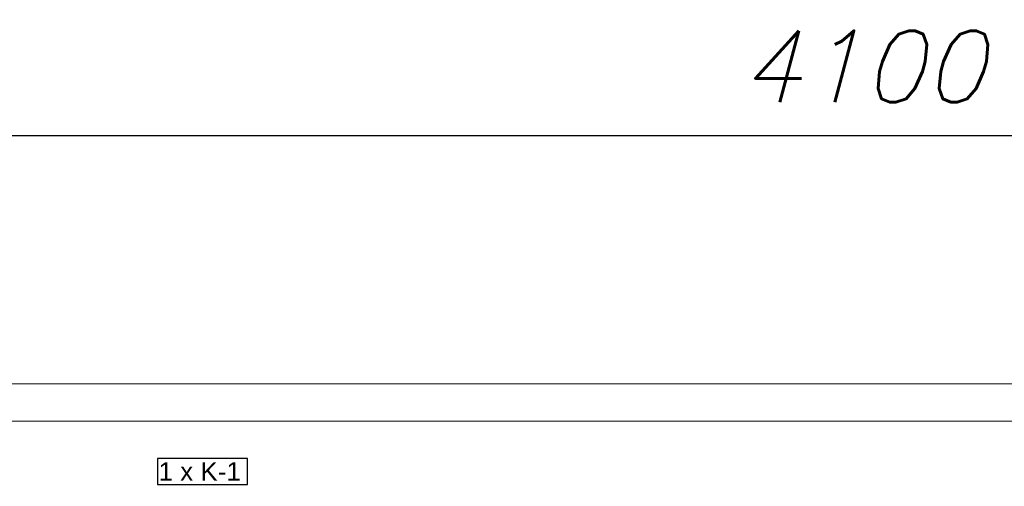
# Model space of a CAD drawing. Header units: millimetres. Extents: x 1814 to 94182, y 11562 to 49454.
# Tile 210 of 256: x 14227 to 14889, y 29050 to 29364. Entities that reach past the tile are written whole.
import ezdxf

# ---------------------------------------------------------------- set-up
doc = ezdxf.new("R2010")
doc.units = ezdxf.units.MM
doc.layers.add('pomoc', color=210, linetype='Continuous', lineweight=9, plot=False)
doc.layers.add('ramka', color=84, linetype='Continuous', lineweight=15)
doc.layers.add('wymiar', color=135, linetype='Continuous', lineweight=9)
doc.styles.add('ARIAL', font='arial.ttf')
doc.styles.add('WYMIARY', font='simplex.shx', dxfattribs={"oblique": 15})
doc.dimstyles.new('1-50', dxfattribs={"dimscale": 50, "dimtxt": 0.16, "dimasz": 0.2, "dimexe": 0.1, "dimexo": 0.1, "dimgap": 0.075, "dimtad": 1, "dimdec": 1, "dimrnd": 0.1, "dimzin": 9, "dimtxsty": 'WYMIARY', "dimblk": 'ARCHTICK', "dimcen": 0.2, "dimdle": 0.15, "dimadec": 1, "dimazin": 1, "dimtfac": 1, "dimtdec": 1, "dimtix": 1, "dimtmove": 2, "dimatfit": 3, "dimldrblk": 'ARCHTICK', "dimfxl": 0, "dimarcsym": 0})

# ---------------------------------------------------------------- blocks, each defined once
blk = doc.blocks.new('_ARCHTICK')
at = {"color": 0, "linetype": 'ByBlock', "lineweight": -2}
blk.add_solid([(0.398, 0.309), (0.309, 0.398), (-0.309, -0.398), (-0.398, -0.309)], dxfattribs=at)
blk = doc.blocks.new('*D3296')
at = {"layer": 'Defpoints', "color": 0}
for p in [(15818.42, 29286.43), (13768.42, 29119.32), (15818.42, 29119.32)]:
    blk.add_point(p, dxfattribs=at)
at = {"layer": 'wymiar', "color": 0, "lineweight": -2}
for p, q in [((13768.42, 29256.43), (13768.42, 29316.43)), ((15818.42, 29256.43), (15818.42, 29316.43)), ((13723.42, 29286.43), (15863.42, 29286.43))]:
    blk.add_line(p, q, dxfattribs=at)
at = {"layer": 'wymiar', "color": 0, "lineweight": -2, "xscale": 60, "yscale": 60, "zscale": 60, "rotation": 180}
blk.add_blockref('_ARCHTICK', (13768.42, 29286.43), dxfattribs=at)
at = {"layer": 'wymiar', "color": 0, "lineweight": -2, "xscale": 60, "yscale": 60, "zscale": 60}
blk.add_blockref('_ARCHTICK', (15818.42, 29286.43), dxfattribs=at)
at = {"layer": 'wymiar', "color": 0, "insert": (14793.42, 29332.93), "char_height": 48, "attachment_point": 5, "style": 'WYMIARY'}
blk.add_mtext('4100', dxfattribs=at)

msp = doc.modelspace()

# ---------------------------------------------------------------- linework, layer by layer
at = {"color": 4}
msp.add_lwpolyline([(14319.549, 29051.614), (14379.87, 29051.614), (14379.87, 29069.114), (14319.549, 29069.114), (14319.549, 29051.614)], dxfattribs=at)
at = {"layer": 'pomoc'}
msp.add_lwpolyline([(13768.423, 29119.324), (15818.423, 29119.324), (15818.423, 28069.324), (13768.423, 28069.324)], close=True, dxfattribs=at)
at = {"layer": 'ramka', "linetype": 'Continuous'}
msp.add_line((13768.423, 29094.324), (15793.423, 29094.324), dxfattribs=at)

# ---------------------------------------------------------------- texts
at = {"color": 4, "style": 'ARIAL'}
msp.add_text('1 x K-1', height=12.5, dxfattribs=at).set_placement((14320.148, 29054.114))

# ---------------------------------------------------------------- dimensions: what is measured, and where the dimension line sits
at = {"layer": 'wymiar'}
dim = msp.add_linear_dim(base=(15818.423, 29286.433), p1=(13768.423, 29119.324), p2=(15818.423, 29119.324), dimstyle='1-50', override={"dimscale": 300, "dimlfac": 2, "dimtfill": 1}, dxfattribs=at)
dim.commit()
dim.dimension.update_dxf_attribs({"geometry": '*D3296', "text_midpoint": (14793.423, 29332.933)})

doc.saveas('drawing.dxf')
